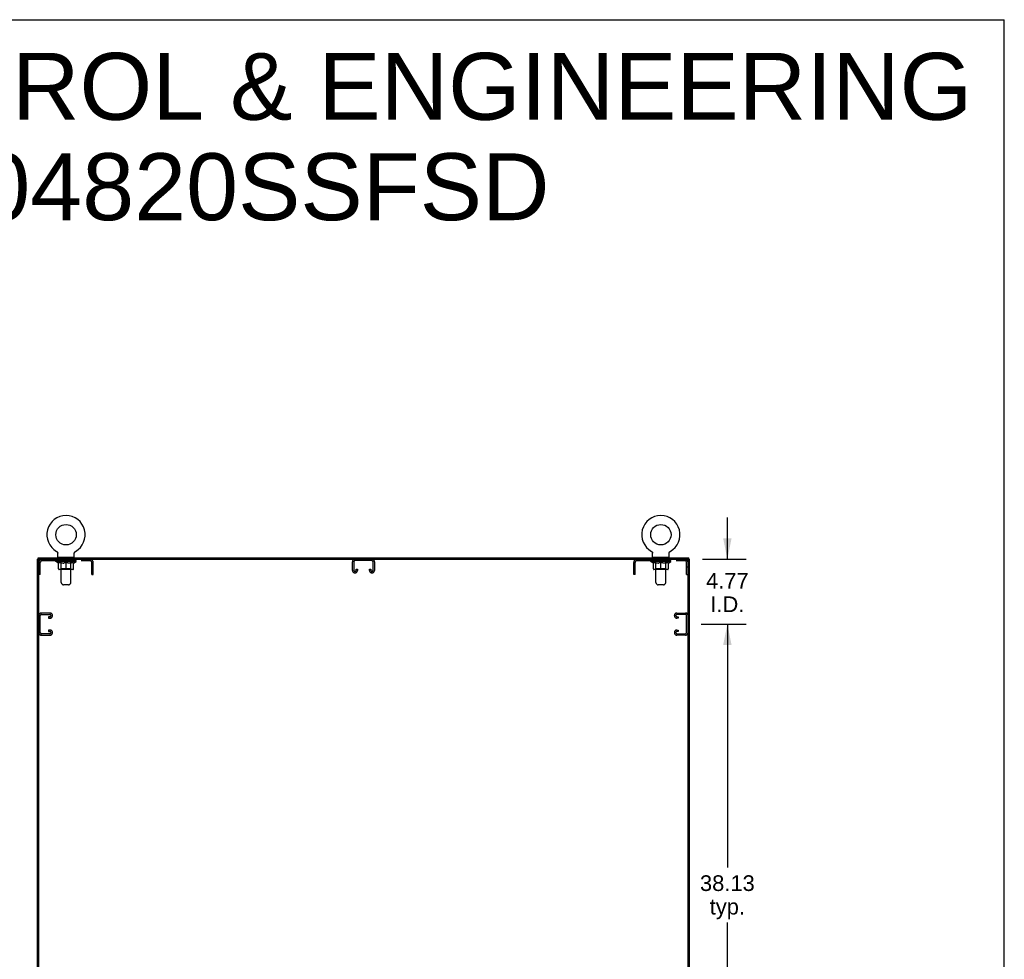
# Model space of a CAD drawing. Header units: inches. Extents: x 0 to 262, y 0 to 169.
# Tile 13 of 13: x 189 to 262, y 100 to 169. Entities that reach past the tile are written whole.
import ezdxf

# ---------------------------------------------------------------- set-up
doc = ezdxf.new("R2010")
doc.units = ezdxf.units.IN
doc.header["$LTSCALE"] = 14.384615
doc.header["$MEASUREMENT"] = 0
doc.linetypes.add('HIDDEN', pattern=[0.2, 0.1, -0.1])
doc.layers.get('0').update_dxf_attribs({"linetype": 'CONTINUOUS'})
for name, color, linetype in [('02___PRT_ALL_AXES', 7, 'CONTINUOUS'), ('DEFAULT_2', 8, 'HIDDEN'), ('DIMENSIONS', 7, 'CONTINUOUS')]:
    doc.layers.add(name, color=color, linetype=linetype)
doc.styles.get("Standard").update_dxf_attribs({"font": 'arial.ttf'})
doc.dimstyles.new('DIMSTYLE_1', dxfattribs={"dimtxt": 1.153846, "dimasz": 1.538462, "dimexe": 0.09, "dimexo": 0.07, "dimgap": 0.0375, "dimtad": 0, "dimtih": 1, "dimtoh": 1, "dimzin": 4, "dimdsep": 46, "dimtxsty": 'Standard', "dimblk": '_FILLED', "dimblk1": '_FILLED', "dimblk2": '_FILLED', "dimcen": 0.09, "dimazin": 1, "dimtfac": 1, "dimtdec": 3, "dimtofl": 0, "dimtmove": 0, "dimatfit": 3, "dimldrblk": '_FILLED', "dimfxl": 1, "dimtolj": 1, "dimtzin": 4, "dimarcsym": 0})

# ---------------------------------------------------------------- blocks, each defined once
blk = doc.blocks.new('_FILLED')
at = {"color": 0, "linetype": 'ByBlock'}
blk.add_solid([(0, 0), (-1, 0.2), (-1, -0.2)], dxfattribs=at)
blk = doc.blocks.new('*D6')
at = {"layer": 'DIMENSIONS', "color": 2, "linetype": 'Continuous'}
for p, q in [((239.226, 124.762), (242.533, 124.762)), ((241.149, 124.762), (241.149, 106.853)), ((241.149, 86.637), (241.149, 102.815)), ((239.226, 86.637), (242.533, 86.637))]:
    blk.add_line(p, q, dxfattribs=at)
at = {"layer": 'DIMENSIONS', "color": 2, "linetype": 'Continuous', "xscale": 1.5384615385, "yscale": 1.5384615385, "zscale": 1.5384615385}
for p, rotation in [((241.149, 124.762), 90), ((241.149, 86.637), 270)]:
    blk.add_blockref('_FILLED', p, dxfattribs=dict(at, rotation=rotation))
at = {"layer": 'DIMENSIONS', "color": 2, "linetype": 'Continuous', "insert": (241.149, 106.277), "char_height": 1.1538, "width": 4.03203, "attachment_point": 2, "line_spacing_factor": 0.9}
blk.add_mtext('38.13\\Ptyp.', dxfattribs=at)
blk = doc.blocks.new('*D7')
at = {"layer": 'DIMENSIONS', "color": 2, "linetype": 'Continuous'}
for p, q in [((241.149, 129.533), (241.149, 132.61)), ((239.32, 129.533), (242.533, 129.533)), ((239.226, 124.762), (242.533, 124.762)), ((241.149, 124.762), (241.149, 121.685))]:
    blk.add_line(p, q, dxfattribs=at)
at = {"layer": 'DIMENSIONS', "color": 2, "linetype": 'Continuous', "xscale": 1.5384615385, "yscale": 1.5384615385, "zscale": 1.5384615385}
for p, rotation in [((241.149, 129.533), 270), ((241.149, 124.762), 90)]:
    blk.add_blockref('_FILLED', p, dxfattribs=dict(at, rotation=rotation))
at = {"layer": 'DIMENSIONS', "color": 2, "linetype": 'Continuous', "insert": (241.149, 128.529), "char_height": 1.1538, "width": 3.13554, "attachment_point": 2, "line_spacing_factor": 0.9}
blk.add_mtext('4.77\\PI.D.', dxfattribs=at)

msp = doc.modelspace()

# ---------------------------------------------------------------- linework, layer by layer
at = {"color": 7, "linetype": 'Continuous'}
for p, q in [((0, 169.231), (261.538, 169.231)), ((261.538, 0), (261.538, 169.231)), ((191.771, 130.109), (191.771, 130.109)), ((191.771, 130.109), (191.776, 130.106)), ((191.773, 130.108), (191.772, 130.109)), ((191.776, 130.106), (191.781, 130.103)), ((191.781, 130.103), (191.786, 130.1)), ((191.786, 130.1), (191.791, 130.096)), ((191.791, 130.096), (191.796, 130.092)), ((191.796, 130.092), (191.8, 130.088)), ((191.8, 130.089), (191.805, 130.084)), ((191.804, 130.084), (191.809, 130.08)), ((191.813, 130.076), (191.816, 130.071)), ((191.816, 130.071), (191.82, 130.066)), ((191.82, 130.066), (191.824, 130.061)), ((191.824, 130.062), (191.827, 130.056)), ((191.827, 130.057), (191.83, 130.051)), ((191.83, 130.052), (191.833, 130.046)), ((191.833, 130.046), (191.836, 130.041)), ((191.836, 130.041), (191.838, 130.035)), ((191.838, 130.036), (191.84, 130.03)), ((191.84, 130.03), (191.843, 130.024)), ((191.842, 130.024), (191.844, 130.019)), ((191.844, 130.019), (191.846, 130.013)), ((191.846, 130.013), (191.847, 130.007)), ((191.847, 130.007), (191.849, 130.001)), ((191.849, 130.001), (191.85, 129.995)), ((191.85, 129.995), (191.85, 129.989)), ((191.85, 129.99), (191.851, 129.984)), ((191.851, 129.984), (191.851, 129.978)), ((191.851, 129.978), (191.851, 129.972)), ((191.851, 129.687), (191.851, 129.972)), ((193.071, 129.687), (193.071, 129.972)), ((193.072, 129.989), (193.073, 129.995)), ((193.072, 129.984), (193.072, 129.99)), ((193.073, 129.995), (193.074, 130.001)), ((193.074, 130.001), (193.075, 130.007)), ((193.075, 130.007), (193.077, 130.013)), ((193.077, 130.013), (193.078, 130.019)), ((193.078, 130.019), (193.08, 130.024)), ((193.08, 130.024), (193.082, 130.03)), ((193.082, 130.03), (193.085, 130.036)), ((193.085, 130.035), (193.087, 130.041)), ((193.087, 130.041), (193.09, 130.046)), ((193.09, 130.046), (193.093, 130.052)), ((193.093, 130.051), (193.096, 130.057)), ((193.096, 130.056), (193.099, 130.062)), ((193.099, 130.061), (193.103, 130.066)), ((193.103, 130.066), (193.106, 130.071)), ((193.106, 130.071), (193.11, 130.076)), ((193.11, 130.076), (193.114, 130.08)), ((193.114, 130.08), (193.118, 130.084)), ((193.118, 130.084), (193.123, 130.089)), ((193.123, 130.088), (193.127, 130.092)), ((193.127, 130.092), (193.132, 130.096)), ((193.132, 130.096), (193.137, 130.1)), ((193.136, 130.1), (193.141, 130.103)), ((193.141, 130.103), (193.146, 130.106)), ((193.141, 130.103), (193.143, 130.104)), ((193.146, 130.106), (193.151, 130.109)), ((193.151, 130.109), (193.15, 130.108)), ((235.563, 130.109), (235.563, 130.109)), ((235.563, 130.109), (235.568, 130.106)), ((235.565, 130.108), (235.564, 130.109)), ((235.568, 130.106), (235.573, 130.103)), ((235.573, 130.103), (235.578, 130.1)), ((235.578, 130.1), (235.583, 130.096)), ((235.583, 130.096), (235.588, 130.092)), ((235.588, 130.092), (235.592, 130.088)), ((235.592, 130.089), (235.597, 130.084)), ((235.596, 130.084), (235.601, 130.08)), ((235.601, 130.08), (235.605, 130.076)), ((235.605, 130.076), (235.609, 130.071)), ((235.608, 130.071), (235.612, 130.066)), ((235.612, 130.066), (235.616, 130.061)), ((235.616, 130.062), (235.619, 130.056)), ((235.619, 130.057), (235.622, 130.051)), ((235.622, 130.052), (235.625, 130.046)), ((235.625, 130.046), (235.628, 130.041)), ((235.628, 130.041), (235.63, 130.035)), ((235.63, 130.036), (235.632, 130.03)), ((235.632, 130.03), (235.635, 130.024)), ((235.634, 130.024), (235.636, 130.019)), ((235.636, 130.019), (235.638, 130.013)), ((235.638, 130.013), (235.639, 130.007)), ((235.639, 130.007), (235.641, 130.001)), ((235.641, 130.001), (235.642, 129.995)), ((235.642, 129.995), (235.642, 129.989)), ((235.642, 129.99), (235.643, 129.984)), ((235.643, 129.984), (235.643, 129.978)), ((235.643, 129.978), (235.643, 129.972)), ((235.643, 129.687), (235.643, 129.972)), ((236.863, 129.687), (236.863, 129.972)), ((236.864, 129.989), (236.865, 129.995)), ((236.864, 129.984), (236.864, 129.99)), ((236.865, 129.995), (236.866, 130.001)), ((236.866, 130.001), (236.867, 130.007)), ((236.867, 130.007), (236.869, 130.013)), ((236.869, 130.013), (236.87, 130.019)), ((236.87, 130.019), (236.872, 130.024)), ((236.874, 130.03), (236.877, 130.035)), ((236.877, 130.035), (236.879, 130.041)), ((236.879, 130.041), (236.882, 130.046)), ((236.882, 130.046), (236.885, 130.052)), ((236.885, 130.051), (236.888, 130.057)), ((236.888, 130.056), (236.891, 130.062)), ((236.891, 130.061), (236.895, 130.066)), ((236.895, 130.066), (236.898, 130.071)), ((236.898, 130.071), (236.902, 130.076)), ((236.902, 130.076), (236.906, 130.08)), ((236.906, 130.08), (236.91, 130.084)), ((236.91, 130.084), (236.915, 130.089)), ((236.915, 130.088), (236.919, 130.092)), ((236.919, 130.092), (236.924, 130.096)), ((236.924, 130.096), (236.929, 130.1)), ((236.928, 130.1), (236.933, 130.103)), ((236.933, 130.103), (236.938, 130.106)), ((236.933, 130.103), (236.935, 130.104)), ((236.938, 130.106), (236.943, 130.109)), ((236.943, 130.109), (236.942, 130.108)), ((236.943, 130.109), (236.943, 130.109)), ((190.472, 129.533), (190.357, 129.533)), ((190.409, 129.533), (190.409, 129.637)), ((190.461, 39.804), (190.461, 129.533)), ((190.524, 129.533), (238.191, 129.533)), ((191.866, 129.667), (191.866, 129.637)), ((193.056, 129.667), (191.866, 129.667)), ((193.056, 129.667), (193.056, 129.637)), ((235.658, 129.667), (235.658, 129.637)), ((236.848, 129.667), (235.658, 129.667)), ((236.848, 129.667), (236.848, 129.637)), ((238.243, 129.533), (238.357, 129.533)), ((238.253, 39.741), (238.253, 129.471)), ((238.305, 129.533), (238.305, 129.637))]:
    msp.add_line(p, q, dxfattribs=at)
at = {"color": 3, "linetype": 'Continuous'}
for p, q in [((190.357, 39.741), (190.357, 129.533)), ((190.409, 129.637), (238.305, 129.637)), ((238.357, 39.741), (238.357, 129.533))]:
    msp.add_line(p, q, dxfattribs=at)
at = {"color": 7, "linetype": 'Continuous'}
for points in [[(191.809, 130.08), (191.813, 130.076), (191.817, 130.071)], [(193.071, 129.972), (193.071, 129.978), (193.072, 129.984)], [(193.071, 129.972), (193.071, 129.978), (193.072, 129.984)], [(236.863, 129.972), (236.863, 129.978), (236.864, 129.984)], [(236.863, 129.972), (236.863, 129.978), (236.864, 129.984)], [(236.872, 130.024), (236.874, 130.03), (236.877, 130.036)]]:
    msp.add_lwpolyline(points, dxfattribs=at)
for centre in [(192.461, 131.339), (236.253, 131.339)]:
    msp.add_circle(centre, 0.75, dxfattribs=at)
for centre, radius, start, end in [((192.461, 131.339), 1.41, 299.26548, 240.73452), ((236.253, 131.339), 1.41, 299.26548, 240.73452), ((190.524, 129.471), 0.0625, 90, 180), ((191.871, 129.687), 0.02, 180, 263.07693), ((193.051, 129.687), 0.02, 276.92307, 360), ((235.663, 129.687), 0.02, 180, 263.07693), ((236.843, 129.687), 0.02, 276.92307, 360), ((238.191, 129.471), 0.0625, 0, 90)]:
    msp.add_arc(centre, radius, start, end, dxfattribs=at)
at = {"layer": '02___PRT_ALL_AXES', "color": 8, "linetype": 'HIDDEN'}
for p, q in [((192.024, 129.429), (192.024, 129.533)), ((192.899, 129.533), (192.024, 129.533)), ((192.899, 129.429), (192.024, 129.429)), ((192.899, 129.429), (192.899, 129.533)), ((235.816, 129.429), (235.816, 129.533)), ((236.691, 129.533), (235.816, 129.533)), ((236.691, 129.429), (235.816, 129.429)), ((236.691, 129.429), (236.691, 129.533))]:
    msp.add_line(p, q, dxfattribs=at)
at = {"layer": 'DEFAULT_2', "color": 8, "linetype": 'HIDDEN'}
for p, q in [((191.771, 130.109), (191.771, 130.109)), ((191.78, 130.104), (191.781, 130.103)), ((193.151, 130.109), (193.151, 130.109)), ((235.563, 130.109), (235.563, 130.109)), ((235.572, 130.104), (235.573, 130.103)), ((236.943, 130.109), (236.943, 130.109)), ((190.565, 128.408), (190.565, 129.287)), ((190.708, 129.429), (194.215, 129.429)), ((191.718, 129.374), (191.718, 129.429)), ((191.904, 129.244), (191.718, 129.374)), ((193.205, 129.374), (191.718, 129.374)), ((191.729, 129.421), (191.729, 129.429)), ((191.74, 129.417), (191.74, 129.421)), ((191.74, 129.417), (193.183, 129.417)), ((191.75, 129.417), (191.75, 129.421)), ((191.751, 129.417), (191.751, 129.421)), ((191.763, 129.421), (191.763, 129.429)), ((191.782, 129.417), (191.782, 129.421)), ((191.784, 129.417), (191.784, 129.421)), ((191.817, 129.421), (191.817, 129.429)), ((191.835, 129.417), (191.835, 129.421)), ((191.838, 129.417), (191.838, 129.421)), ((192.075, 129.421), (191.846, 129.421)), ((191.892, 129.421), (191.892, 129.429)), ((191.893, 129.417), (191.893, 129.421)), ((191.894, 129.417), (191.894, 129.421)), ((191.897, 129.417), (191.897, 129.421)), ((191.904, 129.244), (191.911, 129.244)), ((191.906, 129.417), (191.906, 129.421)), ((191.907, 129.417), (191.907, 129.421)), ((191.911, 129.417), (191.911, 129.421)), ((191.911, 128.819), (191.911, 129.299)), ((191.911, 129.299), (191.946, 129.286)), ((191.914, 129.417), (191.914, 129.422)), ((191.918, 129.417), (191.918, 129.421)), ((191.937, 129.417), (191.937, 129.421)), ((191.98, 129.274), (191.945, 129.286)), ((191.955, 129.417), (191.955, 129.421)), ((191.958, 129.417), (191.958, 129.424)), ((192.013, 129.264), (191.979, 129.274)), ((191.983, 129.421), (191.983, 129.429)), ((191.983, 129.417), (191.983, 129.421)), ((191.995, 129.417), (191.995, 129.421)), ((192, 129.417), (192, 129.421)), ((192.008, 129.417), (192.008, 129.421)), ((192.046, 129.256), (192.013, 129.264)), ((192.024, 129.417), (192.024, 129.426)), ((192.044, 129.417), (192.044, 129.421)), ((192.079, 129.249), (192.046, 129.256)), ((192.047, 129.417), (192.047, 129.421)), ((192.075, 129.417), (192.075, 129.421)), ((192.112, 129.244), (192.079, 129.249)), ((192.086, 129.667), (192.086, 129.637)), ((192.153, 129.421), (192.087, 129.421)), ((192.09, 129.421), (192.09, 129.429)), ((192.095, 128.822), (192.095, 129.371)), ((192.096, 127.822), (192.096, 129.637)), ((192.098, 129.417), (192.098, 129.421)), ((192.103, 129.417), (192.103, 129.421)), ((192.11, 129.417), (192.11, 129.427)), ((192.26, 129.244), (192.112, 129.244)), ((192.118, 129.417), (192.118, 129.421)), ((192.129, 129.417), (192.129, 129.421)), ((192.153, 129.417), (192.153, 129.421)), ((192.241, 129.421), (192.178, 129.421)), ((192.202, 129.417), (192.202, 129.421)), ((192.207, 129.421), (192.207, 129.429)), ((192.211, 129.417), (192.211, 129.421)), ((192.214, 129.417), (192.214, 129.428)), ((192.218, 129.417), (192.218, 129.421)), ((192.227, 129.417), (192.227, 129.421)), ((192.241, 129.417), (192.241, 129.421)), ((192.26, 129.244), (192.293, 129.249)), ((192.335, 129.421), (192.277, 129.421)), ((192.326, 129.256), (192.293, 129.249)), ((192.294, 129.417), (192.294, 129.421)), ((192.36, 129.264), (192.326, 129.256)), ((192.327, 129.421), (192.419, 129.427)), ((192.332, 129.421), (192.332, 129.429)), ((192.333, 129.429), (192.332, 129.429)), ((192.333, 129.421), (192.333, 129.429)), ((192.333, 129.417), (192.333, 129.421)), ((192.335, 129.417), (192.335, 129.421)), ((192.338, 129.417), (192.338, 129.422)), ((192.339, 129.417), (192.339, 129.421)), ((192.393, 129.274), (192.359, 129.264)), ((192.382, 129.421), (192.456, 129.421)), ((192.39, 129.417), (192.39, 129.421)), ((192.427, 129.286), (192.392, 129.274)), ((192.394, 129.421), (192.394, 129.425)), ((192.419, 129.421), (192.419, 129.427)), ((192.461, 129.299), (192.427, 129.286)), ((192.433, 129.417), (192.433, 129.421)), ((192.458, 129.421), (192.458, 129.421)), ((192.458, 129.417), (192.458, 129.421)), ((192.458, 129.417), (192.458, 129.421)), ((192.461, 129.421), (192.461, 129.429)), ((192.461, 129.429), (192.596, 129.421)), ((192.461, 128.776), (192.461, 129.299)), ((192.461, 129.299), (192.496, 129.286)), ((192.464, 129.417), (192.464, 129.421)), ((192.464, 129.421), (192.465, 129.421)), ((192.465, 129.417), (192.465, 129.421)), ((192.49, 129.417), (192.49, 129.421)), ((192.49, 129.421), (192.54, 129.421)), ((192.53, 129.274), (192.496, 129.286)), ((192.564, 129.264), (192.53, 129.274)), ((192.532, 129.417), (192.532, 129.421)), ((192.597, 129.256), (192.563, 129.264)), ((192.583, 129.417), (192.583, 129.421)), ((192.585, 129.417), (192.585, 129.422)), ((192.588, 129.417), (192.588, 129.421)), ((192.588, 129.421), (192.645, 129.421)), ((192.59, 129.421), (192.59, 129.429)), ((192.59, 129.421), (192.59, 129.429)), ((192.59, 129.429), (192.59, 129.429)), ((192.59, 129.417), (192.59, 129.421)), ((192.63, 129.249), (192.596, 129.256)), ((192.629, 129.417), (192.629, 129.421)), ((192.663, 129.244), (192.629, 129.249)), ((192.811, 129.244), (192.663, 129.244)), ((192.682, 129.417), (192.682, 129.421)), ((192.682, 129.421), (192.745, 129.421)), ((192.696, 129.417), (192.696, 129.421)), ((192.705, 129.417), (192.705, 129.421)), ((192.709, 129.417), (192.709, 129.428)), ((192.711, 129.417), (192.711, 129.421)), ((192.716, 129.421), (192.716, 129.429)), ((192.721, 129.417), (192.721, 129.421)), ((192.77, 129.417), (192.77, 129.421)), ((192.77, 129.421), (192.836, 129.421)), ((192.794, 129.417), (192.794, 129.421)), ((192.805, 129.417), (192.805, 129.421)), ((192.811, 129.244), (192.844, 129.249)), ((192.813, 129.417), (192.813, 129.427)), ((192.819, 129.417), (192.819, 129.421)), ((192.825, 129.417), (192.825, 129.421)), ((192.826, 127.822), (192.826, 129.637)), ((192.827, 128.822), (192.827, 129.371)), ((192.833, 129.421), (192.833, 129.429)), ((192.836, 129.667), (192.836, 129.637)), ((192.877, 129.256), (192.843, 129.249)), ((192.848, 129.417), (192.848, 129.421)), ((192.848, 129.421), (193.077, 129.421)), ((192.876, 129.417), (192.876, 129.421)), ((192.91, 129.264), (192.876, 129.256)), ((192.878, 129.417), (192.878, 129.421)), ((192.899, 129.417), (192.899, 129.426)), ((192.944, 129.274), (192.91, 129.264)), ((192.915, 129.417), (192.915, 129.421)), ((192.923, 129.417), (192.923, 129.421)), ((192.928, 129.417), (192.928, 129.421)), ((192.939, 129.421), (192.939, 129.429)), ((192.939, 129.417), (192.939, 129.421)), ((192.978, 129.286), (192.943, 129.274)), ((192.965, 129.417), (192.965, 129.424)), ((192.968, 129.417), (192.968, 129.421)), ((193.012, 129.299), (192.977, 129.286)), ((192.986, 129.417), (192.986, 129.421)), ((193.005, 129.417), (193.005, 129.421)), ((193.009, 129.417), (193.009, 129.422)), ((193.012, 129.417), (193.012, 129.421)), ((193.012, 128.819), (193.012, 129.299)), ((193.012, 129.244), (193.018, 129.244)), ((193.016, 129.417), (193.016, 129.421)), ((193.016, 129.417), (193.016, 129.421)), ((193.018, 129.244), (193.205, 129.374)), ((193.026, 129.417), (193.026, 129.421)), ((193.029, 129.417), (193.029, 129.421)), ((193.03, 129.417), (193.03, 129.421)), ((193.031, 129.421), (193.031, 129.429)), ((193.085, 129.417), (193.085, 129.421)), ((193.088, 129.417), (193.088, 129.421)), ((193.105, 129.421), (193.105, 129.429)), ((193.138, 129.417), (193.138, 129.421)), ((193.141, 129.417), (193.141, 129.421)), ((193.16, 129.421), (193.16, 129.429)), ((193.171, 129.417), (193.171, 129.421)), ((193.173, 129.417), (193.173, 129.421)), ((193.183, 129.417), (193.183, 129.421)), ((193.194, 129.421), (193.194, 129.429)), ((193.205, 129.374), (193.205, 129.429)), ((194.357, 128.408), (194.357, 129.287)), ((194.461, 128.408), (194.461, 129.287)), ((213.545, 128.713), (213.545, 129.353)), ((213.649, 129.339), (213.649, 128.727)), ((214.976, 129.429), (213.739, 129.429)), ((215.066, 128.727), (215.066, 129.339)), ((215.17, 129.353), (215.17, 128.713)), ((234.253, 128.408), (234.253, 129.287)), ((234.357, 128.408), (234.357, 129.287)), ((234.5, 129.429), (238.007, 129.429)), ((235.51, 129.374), (235.51, 129.429)), ((236.997, 129.374), (235.51, 129.374)), ((235.696, 129.244), (235.51, 129.374)), ((235.521, 129.421), (235.521, 129.429)), ((235.532, 129.417), (235.532, 129.421)), ((235.532, 129.417), (236.975, 129.417)), ((235.542, 129.417), (235.542, 129.421)), ((235.543, 129.417), (235.543, 129.421)), ((235.555, 129.421), (235.555, 129.429)), ((235.574, 129.417), (235.574, 129.421)), ((235.576, 129.417), (235.576, 129.421)), ((235.609, 129.421), (235.609, 129.429)), ((235.627, 129.417), (235.627, 129.421)), ((235.63, 129.417), (235.63, 129.421)), ((235.867, 129.421), (235.638, 129.421)), ((235.684, 129.421), (235.684, 129.429)), ((235.685, 129.417), (235.685, 129.421)), ((235.686, 129.417), (235.686, 129.421)), ((235.689, 129.417), (235.689, 129.421)), ((235.696, 129.244), (235.703, 129.244)), ((235.698, 129.417), (235.698, 129.421)), ((235.699, 129.417), (235.699, 129.421)), ((235.703, 129.417), (235.703, 129.421)), ((235.703, 128.819), (235.703, 129.299)), ((235.703, 129.299), (235.738, 129.286)), ((235.706, 129.417), (235.706, 129.422)), ((235.71, 129.417), (235.71, 129.421)), ((235.729, 129.417), (235.729, 129.421)), ((235.772, 129.274), (235.737, 129.286)), ((235.747, 129.417), (235.747, 129.421)), ((235.75, 129.417), (235.75, 129.424)), ((235.805, 129.264), (235.771, 129.274)), ((235.775, 129.421), (235.775, 129.429)), ((235.775, 129.417), (235.775, 129.421)), ((235.787, 129.417), (235.787, 129.421)), ((235.792, 129.417), (235.792, 129.421)), ((235.8, 129.417), (235.8, 129.421)), ((235.838, 129.256), (235.805, 129.264)), ((235.816, 129.417), (235.816, 129.426)), ((235.836, 129.417), (235.836, 129.421)), ((235.871, 129.249), (235.838, 129.256)), ((235.839, 129.417), (235.839, 129.421)), ((235.867, 129.417), (235.867, 129.421)), ((235.904, 129.244), (235.871, 129.249)), ((235.878, 129.667), (235.878, 129.637)), ((235.945, 129.421), (235.879, 129.421)), ((235.882, 129.421), (235.882, 129.429)), ((235.887, 128.822), (235.887, 129.371)), ((235.888, 127.822), (235.888, 129.637)), ((235.89, 129.417), (235.89, 129.421)), ((235.895, 129.417), (235.895, 129.421)), ((235.902, 129.417), (235.902, 129.427)), ((236.052, 129.244), (235.904, 129.244)), ((235.91, 129.417), (235.91, 129.421)), ((235.921, 129.417), (235.921, 129.421)), ((235.945, 129.417), (235.945, 129.421)), ((236.033, 129.421), (235.97, 129.421)), ((235.994, 129.417), (235.994, 129.421)), ((235.999, 129.421), (235.999, 129.429)), ((236.003, 129.417), (236.003, 129.421)), ((236.006, 129.417), (236.006, 129.428)), ((236.01, 129.417), (236.01, 129.421)), ((236.019, 129.417), (236.019, 129.421)), ((236.033, 129.417), (236.033, 129.421)), ((236.052, 129.244), (236.085, 129.249)), ((236.127, 129.421), (236.069, 129.421)), ((236.118, 129.256), (236.085, 129.249)), ((236.086, 129.417), (236.086, 129.421)), ((236.152, 129.264), (236.118, 129.256)), ((236.119, 129.421), (236.211, 129.427)), ((236.124, 129.421), (236.124, 129.429)), ((236.125, 129.429), (236.124, 129.429)), ((236.125, 129.421), (236.125, 129.429)), ((236.125, 129.417), (236.125, 129.421)), ((236.127, 129.417), (236.127, 129.421)), ((236.13, 129.417), (236.13, 129.422)), ((236.131, 129.417), (236.131, 129.421)), ((236.185, 129.274), (236.151, 129.264)), ((236.174, 129.421), (236.248, 129.421)), ((236.182, 129.417), (236.182, 129.421)), ((236.219, 129.286), (236.184, 129.274)), ((236.186, 129.421), (236.186, 129.425)), ((236.211, 129.421), (236.211, 129.427)), ((236.253, 129.299), (236.219, 129.286)), ((236.225, 129.417), (236.225, 129.421)), ((236.25, 129.421), (236.25, 129.421)), ((236.25, 129.417), (236.25, 129.421)), ((236.25, 129.417), (236.25, 129.421)), ((236.253, 129.421), (236.253, 129.429)), ((236.253, 129.429), (236.388, 129.421)), ((236.253, 128.776), (236.253, 129.299)), ((236.253, 129.299), (236.288, 129.286)), ((236.256, 129.417), (236.256, 129.421)), ((236.256, 129.421), (236.257, 129.421)), ((236.257, 129.417), (236.257, 129.421)), ((236.282, 129.417), (236.282, 129.421)), ((236.282, 129.421), (236.332, 129.421)), ((236.322, 129.274), (236.288, 129.286)), ((236.356, 129.264), (236.322, 129.274)), ((236.324, 129.417), (236.324, 129.421)), ((236.389, 129.256), (236.355, 129.264)), ((236.375, 129.417), (236.375, 129.421)), ((236.377, 129.417), (236.377, 129.422)), ((236.38, 129.417), (236.38, 129.421)), ((236.38, 129.421), (236.437, 129.421)), ((236.382, 129.421), (236.382, 129.429)), ((236.382, 129.421), (236.382, 129.429)), ((236.382, 129.429), (236.382, 129.429)), ((236.382, 129.417), (236.382, 129.421)), ((236.422, 129.249), (236.388, 129.256)), ((236.421, 129.417), (236.421, 129.421)), ((236.455, 129.244), (236.421, 129.249)), ((236.603, 129.244), (236.455, 129.244)), ((236.474, 129.417), (236.474, 129.421)), ((236.474, 129.421), (236.537, 129.421)), ((236.488, 129.417), (236.488, 129.421)), ((236.497, 129.417), (236.497, 129.421)), ((236.501, 129.417), (236.501, 129.428)), ((236.503, 129.417), (236.503, 129.421)), ((236.508, 129.421), (236.508, 129.429)), ((236.513, 129.417), (236.513, 129.421)), ((236.562, 129.417), (236.562, 129.421)), ((236.562, 129.421), (236.628, 129.421)), ((236.586, 129.417), (236.586, 129.421)), ((236.597, 129.417), (236.597, 129.421)), ((236.603, 129.244), (236.636, 129.249)), ((236.605, 129.417), (236.605, 129.427)), ((236.611, 129.417), (236.611, 129.421)), ((236.617, 129.417), (236.617, 129.421)), ((236.618, 127.822), (236.618, 129.637)), ((236.619, 128.822), (236.619, 129.371)), ((236.625, 129.421), (236.625, 129.429)), ((236.628, 129.667), (236.628, 129.637)), ((236.669, 129.256), (236.635, 129.249)), ((236.64, 129.417), (236.64, 129.421)), ((236.64, 129.421), (236.869, 129.421)), ((236.668, 129.417), (236.668, 129.421)), ((236.702, 129.264), (236.668, 129.256)), ((236.67, 129.417), (236.67, 129.421)), ((236.691, 129.417), (236.691, 129.426)), ((236.736, 129.274), (236.702, 129.264)), ((236.707, 129.417), (236.707, 129.421)), ((236.715, 129.417), (236.715, 129.421)), ((236.72, 129.417), (236.72, 129.421)), ((236.731, 129.421), (236.731, 129.429)), ((236.731, 129.417), (236.731, 129.421)), ((236.77, 129.286), (236.735, 129.274)), ((236.757, 129.417), (236.757, 129.424)), ((236.76, 129.417), (236.76, 129.421)), ((236.804, 129.299), (236.769, 129.286)), ((236.778, 129.417), (236.778, 129.421)), ((236.797, 129.417), (236.797, 129.421)), ((236.801, 129.417), (236.801, 129.422)), ((236.804, 129.417), (236.804, 129.421)), ((236.804, 128.819), (236.804, 129.299)), ((236.804, 129.244), (236.81, 129.244)), ((236.808, 129.417), (236.808, 129.421)), ((236.808, 129.417), (236.808, 129.421)), ((236.81, 129.244), (236.997, 129.374)), ((236.818, 129.417), (236.818, 129.421)), ((236.821, 129.417), (236.821, 129.421)), ((236.822, 129.417), (236.822, 129.421)), ((236.823, 129.421), (236.823, 129.429)), ((236.877, 129.417), (236.877, 129.421)), ((236.88, 129.417), (236.88, 129.421)), ((236.897, 129.421), (236.897, 129.429)), ((236.93, 129.417), (236.93, 129.421)), ((236.933, 129.417), (236.933, 129.421)), ((236.952, 129.421), (236.952, 129.429)), ((236.963, 129.417), (236.963, 129.421)), ((236.965, 129.417), (236.965, 129.421)), ((236.975, 129.417), (236.975, 129.421)), ((236.986, 129.421), (236.986, 129.429)), ((236.997, 129.374), (236.997, 129.429)), ((238.149, 128.408), (238.149, 129.287)), ((190.565, 128.938), (190.461, 128.938)), ((190.565, 128.408), (190.461, 128.408)), ((192.968, 128.776), (191.954, 128.776)), ((192.095, 128.822), (192.049, 128.776)), ((192.827, 128.822), (192.095, 128.822)), ((192.827, 128.822), (192.874, 128.776)), ((194.461, 128.938), (194.357, 128.938)), ((194.357, 128.408), (194.461, 128.408)), ((213.74, 128.533), (213.725, 128.533)), ((213.816, 128.727), (213.816, 128.814)), ((213.816, 128.814), (213.92, 128.814)), ((213.92, 128.814), (213.92, 128.713)), ((214.795, 128.713), (214.795, 128.814)), ((214.795, 128.814), (214.899, 128.814)), ((214.899, 128.814), (214.899, 128.727)), ((214.99, 128.533), (214.975, 128.533)), ((234.357, 128.938), (234.253, 128.938)), ((234.357, 128.408), (234.253, 128.408)), ((236.76, 128.776), (235.746, 128.776)), ((235.887, 128.822), (235.841, 128.776)), ((236.619, 128.822), (235.887, 128.822)), ((236.619, 128.822), (236.666, 128.776)), ((238.253, 128.938), (238.149, 128.938)), ((238.149, 128.408), (238.253, 128.408)), ((192.197, 127.679), (192.126, 127.751)), ((192.655, 127.65), (192.268, 127.65)), ((192.726, 127.679), (192.797, 127.751)), ((235.989, 127.679), (235.918, 127.751)), ((236.447, 127.65), (236.06, 127.65)), ((236.518, 127.679), (236.589, 127.751)), ((191.281, 125.575), (190.641, 125.575)), ((190.655, 125.471), (191.267, 125.471)), ((237.433, 125.575), (238.073, 125.575)), ((238.059, 125.471), (237.447, 125.471)), ((190.565, 124.144), (190.565, 125.381)), ((191.18, 125.304), (191.18, 125.2)), ((191.267, 125.304), (191.18, 125.304)), ((191.18, 125.2), (191.281, 125.2)), ((191.461, 125.38), (191.461, 125.395)), ((237.253, 125.38), (237.253, 125.395)), ((237.535, 125.2), (237.433, 125.2)), ((237.447, 125.304), (237.535, 125.304)), ((237.535, 125.304), (237.535, 125.2)), ((238.149, 124.144), (238.149, 125.381)), ((191.267, 124.054), (190.655, 124.054)), ((191.18, 124.325), (191.18, 124.221)), ((191.281, 124.325), (191.18, 124.325)), ((191.18, 124.221), (191.267, 124.221)), ((191.461, 124.13), (191.461, 124.145)), ((237.253, 124.13), (237.253, 124.145)), ((237.433, 124.325), (237.535, 124.325)), ((237.535, 124.221), (237.447, 124.221)), ((237.447, 124.054), (238.059, 124.054)), ((237.535, 124.325), (237.535, 124.221)), ((190.641, 123.95), (191.281, 123.95)), ((238.073, 123.95), (237.433, 123.95))]:
    msp.add_line(p, q, dxfattribs=at)
for centre, radius, start, end in [((190.708, 129.287), 0.246, 90, 180), ((190.708, 129.287), 0.142, 90, 180), ((191.871, 129.687), 0.02, 263.07693, 270), ((192.049, 129.371), 0.0466, 0, 90), ((192.066, 129.637), 0.03, 0, 90), ((192.856, 129.637), 0.03, 90, 180), ((192.874, 129.371), 0.0466, 90, 180), ((193.051, 129.687), 0.02, 270, 276.92307), ((194.215, 129.287), 0.246, 0, 90), ((194.215, 129.287), 0.142, 0, 90), ((213.725, 129.353), 0.18, 90, 180), ((213.739, 129.339), 0.09, 90, 180), ((214.976, 129.339), 0.09, 0, 90), ((214.99, 129.353), 0.18, 0, 90), ((234.5, 129.287), 0.246, 90, 180), ((234.5, 129.287), 0.142, 90, 180), ((235.663, 129.687), 0.02, 263.07693, 270), ((235.841, 129.371), 0.0466, 0, 90), ((235.858, 129.637), 0.03, 0, 90), ((236.648, 129.637), 0.03, 90, 180), ((236.666, 129.371), 0.0466, 90, 180), ((236.843, 129.687), 0.02, 270, 276.92307), ((238.007, 129.287), 0.246, 0, 90), ((238.007, 129.287), 0.142, 0, 90), ((191.954, 128.819), 0.0434, 180, 270), ((192.968, 128.819), 0.0434, 270, 360), ((213.725, 128.713), 0.18, 180, 270), ((213.739, 128.727), 0.09, 180, 270), ((213.726, 128.727), 0.09, 278.21921, 360), ((213.74, 128.713), 0.18, 270, 360), ((214.975, 128.713), 0.18, 180, 270), ((214.989, 128.727), 0.09, 180, 270), ((214.976, 128.727), 0.09, 278.21921, 360), ((214.99, 128.713), 0.18, 270, 360), ((235.746, 128.819), 0.0434, 180, 270), ((236.76, 128.819), 0.0434, 270, 360), ((192.196, 127.822), 0.1, 180, 225), ((192.268, 127.75), 0.1, 225, 270), ((192.655, 127.75), 0.1, 270, 315), ((192.726, 127.822), 0.1, 315, 360), ((235.988, 127.822), 0.1, 180, 225), ((236.06, 127.75), 0.1, 225, 270), ((236.447, 127.75), 0.1, 270, 315), ((236.518, 127.822), 0.1, 315, 360), ((190.641, 125.395), 0.18, 90, 180), ((190.655, 125.381), 0.09, 90, 180), ((191.267, 125.381), 0.09, 0, 90), ((191.281, 125.395), 0.18, 0, 90), ((237.433, 125.395), 0.18, 90, 180), ((237.447, 125.381), 0.09, 90, 180), ((238.059, 125.381), 0.09, 0, 90), ((238.073, 125.395), 0.18, 0, 90), ((191.267, 125.394), 0.09, 270, 351.78079), ((191.281, 125.38), 0.18, 270, 360), ((237.433, 125.38), 0.18, 180, 270), ((237.447, 125.394), 0.09, 188.21921, 270), ((190.641, 124.13), 0.18, 180, 270), ((190.655, 124.144), 0.09, 180, 270), ((191.267, 124.131), 0.09, 0, 90), ((191.267, 124.144), 0.09, 270, 351.78079), ((191.281, 124.145), 0.18, 0, 90), ((191.281, 124.13), 0.18, 270, 360), ((237.433, 124.145), 0.18, 90, 180), ((237.433, 124.13), 0.18, 180, 270), ((237.447, 124.131), 0.09, 90, 180), ((237.447, 124.144), 0.09, 188.21921, 270), ((238.059, 124.144), 0.09, 270, 360), ((238.073, 124.13), 0.18, 270, 360)]:
    msp.add_arc(centre, radius, start, end, dxfattribs=at)
for centre, major_axis, ratio, start_param, end_param in [((191.695, 129.415), (0.232, 0), 0.060167, 0.426548, 1.470503), ((192.461, 129.429), (0.743, 0.008), 0.059247, 2.966439, 3.140971), ((192.461, 129.429), (0.744, 0), 0.060167, 3.141593, 3.316126), ((191.695, 129.407), (0.232, 0.002), 0.059247, 1.374323, 1.469882), ((192.461, 129.429), (0.743, 0.015), 0.056515, 2.79136, 2.965893), ((191.666, 129.415), (0.232, 0.002), 0.059247, 0.251393, 1.295349), ((191.746, 129.415), (0.232, -0.002), 0.059247, 0.601702, 1.645657), ((192.461, 129.429), (0.743, -0.008), 0.059247, -2.966439, -2.791906), ((191.746, 129.407), (0.232, 0), 0.060167, 1.549477, 1.645036), ((191.666, 129.407), (0.232, 0.005), 0.056515, 1.199244, 1.294804), ((191.75, 129.41), (0.192, 0.002), 0.059247, 1.051627, 1.625044), ((191.727, 129.41), (0.192, 0.004), 0.056515, 0.876548, 1.449966), ((191.795, 129.41), (0.192, 0), 0.060167, 1.226781, 1.800198), ((192.461, 129.429), (0.743, 0.022), 0.052059, 2.616423, 2.790956), ((191.662, 129.415), (0.232, 0.005), 0.056515, 0.076315, 1.120271), ((191.82, 129.415), (0.232, -0.005), 0.056515, 0.77678, 1.820736), ((192.461, 129.429), (0.743, -0.015), 0.056515, -2.79136, -2.616827), ((191.82, 129.407), (0.232, -0.002), 0.059247, 1.724631, 1.82019), ((191.662, 129.407), (0.232, 0.007), 0.052059, 1.024308, 1.119867), ((191.726, 129.41), (0.192, 0.006), 0.052059, 0.701611, 1.275029), ((191.86, 129.41), (0.192, -0.002), 0.059247, 1.401935, 1.975352), ((192.461, 129.429), (0.743, 0.029), 0.046022, 2.441677, 2.61621), ((191.913, 129.415), (0.232, -0.007), 0.052059, 0.951717, 1.995673), ((192.461, 129.429), (0.743, -0.022), 0.052059, -2.616423, -2.441891), ((191.682, 129.415), (0.232, 0.007), 0.052059, -0.098622, 0.945334), ((191.913, 129.407), (0.232, -0.005), 0.056515, 1.899709, 1.995269), ((191.682, 129.407), (0.232, 0.009), 0.046022, 0.849561, 0.945121), ((191.748, 129.41), (0.192, 0.007), 0.046022, 0.526865, 1.100283), ((191.943, 129.41), (0.192, -0.004), 0.056515, 1.577013, 2.150431), ((192.461, 129.429), (0.743, 0.034), 0.038593, 2.267147, 2.44168), ((192.022, 129.415), (0.232, -0.009), 0.046022, 1.126463, 2.170419), ((191.726, 129.415), (0.232, 0.009), 0.046022, -0.273368, 0.770588), ((192.461, 129.429), (0.743, -0.029), 0.046022, -2.441677, -2.267144), ((192.022, 129.407), (0.232, -0.007), 0.052059, 2.074646, 2.170205), ((191.726, 129.407), (0.232, 0.011), 0.038593, 0.675031, 0.77059), ((191.791, 129.41), (0.192, 0.009), 0.038593, 0.352335, 0.925752), ((192.042, 129.41), (0.192, -0.006), 0.052059, 1.75195, 2.325367), ((192.461, 129.429), (0.743, 0.039), 0.030002, 2.09283, 2.267363), ((192.145, 129.415), (0.232, -0.011), 0.038593, 1.300994, 2.344949), ((191.792, 129.415), (0.232, 0.011), 0.038593, -0.447899, 0.596057), ((192.461, 129.429), (0.743, -0.034), 0.038593, -2.267147, -2.092614), ((192.145, 129.407), (0.232, -0.009), 0.046022, 2.249392, 2.344952), ((191.792, 129.407), (0.232, 0.012), 0.030002, 0.500714, 0.596274), ((191.855, 129.41), (0.192, 0.01), 0.030002, 0.178018, 0.751436), ((192.154, 129.41), (0.192, -0.007), 0.046022, 1.926696, 2.500114), ((191.878, 129.415), (0.232, 0.012), 0.030002, -0.622215, 0.421741), ((192.461, 129.429), (0.743, 0.042), 0.020513, 1.918702, 2.093235), ((192.278, 129.415), (0.232, -0.012), 0.030002, 1.47531, 2.519266), ((192.461, 129.429), (0.743, -0.039), 0.030002, -2.09283, -1.918297), ((192.278, 129.407), (0.232, -0.011), 0.038593, 2.423923, 2.519482), ((191.878, 129.407), (0.232, 0.013), 0.020513, 0.326586, 0.422146), ((191.937, 129.41), (0.192, 0.011), 0.020513, 0.00389, 0.577307), ((192.275, 129.41), (0.192, -0.009), 0.038593, 2.101227, 2.674644), ((191.982, 129.415), (0.232, 0.013), 0.020513, -0.796343, 0.247613), ((192.461, 129.429), (0.743, 0.044), 0.010411, 1.744712, 1.919245), ((192.416, 129.415), (0.232, -0.013), 0.020513, 1.649438, 2.693394), ((192.461, 129.429), (0.743, -0.042), 0.020513, -1.918702, -1.744169), ((192.416, 129.407), (0.232, -0.012), 0.030002, 2.598239, 2.693799), ((191.982, 129.407), (0.232, 0.014), 0.010411, 0.152596, 0.248156), ((192.035, 129.41), (0.192, 0.011), 0.010411, 6.113086, 6.686503), ((192.402, 129.41), (0.192, -0.01), 0.030002, 2.275543, 2.848961), ((192.101, 129.415), (0.232, 0.014), 0.010411, -0.970333, -0.000837), ((192.555, 129.415), (0.232, -0.014), 0.010411, 1.823428, 2.867384), ((192.461, 129.429), (0.743, -0.044), 0.010411, -1.744712, -1.570179), ((192.555, 129.407), (0.232, -0.013), 0.020513, 2.772368, 2.867927), ((192.53, 129.41), (0.192, -0.011), 0.020513, 2.449671, 3.023089), ((192.367, 129.415), (0.232, 0.014), 0.010411, 0.274209, 1.318165), ((192.266, 129.41), (0.192, 0.011), 0.010411, -0.000381, 0.517932), ((192.231, 129.407), (0.232, 0.014), 0.010411, 0.195236, 0.407198), ((192.461, 129.429), (0.743, 0.044), 0.010411, -1.579123, -1.39688), ((192.692, 129.407), (0.232, -0.014), 0.010411, 2.946357, 3.041917), ((192.657, 129.41), (0.192, -0.011), 0.010411, 2.623661, 3.142044), ((192.507, 129.415), (0.232, 0.013), 0.020513, 0.448199, 1.492154), ((192.393, 129.41), (0.192, 0.011), 0.020513, 0.118504, 0.691921), ((192.367, 129.407), (0.232, 0.013), 0.020513, 0.273666, 0.369225), ((192.461, 129.429), (0.743, 0.042), 0.020513, -1.397424, -1.222891), ((192.822, 129.415), (0.232, -0.014), 0.010411, -3.140756, -2.17126), ((192.461, 129.429), (0.743, -0.044), 0.010411, 1.222347, 1.39688), ((192.645, 129.415), (0.232, 0.012), 0.030002, 0.622327, 1.666283), ((192.521, 129.41), (0.192, 0.01), 0.030002, 0.292632, 0.86605), ((192.888, 129.41), (0.192, -0.011), 0.010411, 2.738275, 3.311692), ((192.94, 129.415), (0.232, -0.013), 0.020513, 2.89398, 3.937936), ((192.507, 129.407), (0.232, 0.012), 0.030002, 0.447794, 0.543354), ((192.94, 129.407), (0.232, -0.014), 0.010411, 2.893437, 2.988996), ((192.777, 129.415), (0.232, 0.011), 0.038593, 0.796643, 1.840599), ((192.461, 129.429), (0.743, 0.039), 0.030002, -1.223295, -1.048762), ((192.461, 129.429), (0.743, -0.042), 0.020513, 1.048358, 1.222891), ((192.648, 129.41), (0.192, 0.009), 0.038593, 0.466948, 1.040366), ((192.986, 129.41), (0.192, -0.011), 0.020513, 2.564285, 3.137703), ((193.044, 129.415), (0.232, -0.012), 0.030002, 2.719852, 3.763807), ((192.9, 129.415), (0.232, 0.009), 0.046022, 0.971174, 2.01513), ((192.645, 129.407), (0.232, 0.011), 0.038593, 0.62211, 0.71767), ((193.044, 129.407), (0.232, -0.013), 0.020513, 2.719447, 2.815007), ((192.461, 129.429), (0.743, 0.034), 0.038593, -1.048979, -0.874446), ((192.461, 129.429), (0.743, -0.039), 0.030002, 0.874229, 1.048762), ((192.769, 129.41), (0.192, 0.007), 0.046022, 0.641479, 1.214897), ((193.01, 129.415), (0.232, 0.007), 0.052059, 1.14592, 2.189876), ((193.068, 129.41), (0.192, -0.01), 0.030002, 2.390157, 2.963574), ((193.131, 129.415), (0.232, -0.011), 0.038593, 2.545535, 3.589491), ((192.881, 129.41), (0.192, 0.006), 0.052059, 0.816225, 1.389643), ((192.777, 129.407), (0.232, 0.009), 0.046022, 0.796641, 0.892201), ((193.131, 129.407), (0.232, -0.012), 0.030002, 2.545319, 2.640878), ((193.103, 129.415), (0.232, 0.005), 0.056515, 1.320857, 2.364813), ((192.461, 129.429), (0.743, 0.029), 0.046022, -0.874448, -0.699915), ((192.461, 129.429), (0.743, -0.034), 0.038593, 0.699913, 0.874446), ((193.197, 129.415), (0.232, -0.009), 0.046022, 2.371005, 3.41496), ((193.132, 129.41), (0.192, -0.009), 0.038593, 2.21584, 2.789258), ((192.98, 129.41), (0.192, 0.004), 0.056515, 0.991162, 1.564579), ((193.176, 129.415), (0.232, 0.002), 0.059247, 1.495935, 2.539891), ((193.241, 129.415), (0.232, -0.007), 0.052059, 2.196258, 3.240214), ((193.175, 129.41), (0.192, -0.007), 0.046022, 2.04131, 2.614727), ((192.9, 129.407), (0.232, 0.007), 0.052059, 0.971387, 1.066947), ((193.197, 129.407), (0.232, -0.011), 0.038593, 2.371002, 2.466562), ((193.228, 129.415), (0.232, 0), 0.060167, 1.671089, 2.715045), ((193.261, 129.415), (0.232, -0.005), 0.056515, 2.021322, 3.065278), ((193.063, 129.41), (0.192, 0.002), 0.059247, 1.16624, 1.739658), ((192.461, 129.429), (0.743, 0.022), 0.052059, -0.699702, -0.525169), ((192.461, 129.429), (0.743, -0.029), 0.046022, 0.525382, 0.699915), ((193.256, 129.415), (0.232, -0.002), 0.059247, 1.846243, 2.890199), ((193.196, 129.41), (0.192, -0.006), 0.052059, 1.866564, 2.439981), ((193.128, 129.41), (0.192, 0), 0.060167, 1.341394, 1.914812), ((193.196, 129.41), (0.192, -0.004), 0.056515, 1.691627, 2.265045), ((193.172, 129.41), (0.192, -0.002), 0.059247, 1.516549, 2.089966), ((193.01, 129.407), (0.232, 0.005), 0.056515, 1.146324, 1.241883), ((193.241, 129.407), (0.232, -0.009), 0.046022, 2.196472, 2.292031), ((192.461, 129.429), (0.743, 0.015), 0.056515, -0.524765, -0.350233), ((192.461, 129.429), (0.743, -0.022), 0.052059, 0.350636, 0.525169), ((193.103, 129.407), (0.232, 0.002), 0.059247, 1.321402, 1.416962), ((193.261, 129.407), (0.232, -0.007), 0.052059, 2.021726, 2.117285), ((192.461, 129.429), (0.743, 0.008), 0.059247, -0.349687, -0.175154), ((192.461, 129.429), (0.743, -0.015), 0.056515, 0.1757, 0.350233), ((193.176, 129.407), (0.232, 0), 0.060167, 1.496556, 1.592116), ((193.256, 129.407), (0.232, -0.005), 0.056515, 1.846789, 1.942348), ((193.228, 129.407), (0.232, -0.002), 0.059247, 1.67171, 1.76727), ((192.461, 129.429), (0.744, 0), 0.060167, -0.174533, 0), ((192.461, 129.429), (0.743, -0.008), 0.059247, 0.000621, 0.175154), ((235.487, 129.415), (0.232, 0), 0.060167, 0.426548, 1.470503), ((236.253, 129.429), (0.743, 0.008), 0.059247, 2.966439, 3.140971), ((236.253, 129.429), (0.744, 0), 0.060167, 3.141593, 3.316126), ((235.487, 129.407), (0.232, 0.002), 0.059247, 1.374323, 1.469882), ((236.253, 129.429), (0.743, 0.015), 0.056515, 2.79136, 2.965893), ((235.458, 129.415), (0.232, 0.002), 0.059247, 0.251393, 1.295349), ((235.538, 129.415), (0.232, -0.002), 0.059247, 0.601702, 1.645657), ((236.253, 129.429), (0.743, -0.008), 0.059247, -2.966439, -2.791906), ((235.538, 129.407), (0.232, 0), 0.060167, 1.549477, 1.645036), ((235.458, 129.407), (0.232, 0.005), 0.056515, 1.199244, 1.294804), ((235.542, 129.41), (0.192, 0.002), 0.059247, 1.051627, 1.625044), ((235.519, 129.41), (0.192, 0.004), 0.056515, 0.876548, 1.449966), ((235.587, 129.41), (0.192, 0), 0.060167, 1.226781, 1.800198), ((236.253, 129.429), (0.743, 0.022), 0.052059, 2.616423, 2.790956), ((235.454, 129.415), (0.232, 0.005), 0.056515, 0.076315, 1.120271), ((235.612, 129.415), (0.232, -0.005), 0.056515, 0.77678, 1.820736), ((236.253, 129.429), (0.743, -0.015), 0.056515, -2.79136, -2.616827), ((235.612, 129.407), (0.232, -0.002), 0.059247, 1.724631, 1.82019), ((235.454, 129.407), (0.232, 0.007), 0.052059, 1.024308, 1.119867), ((235.518, 129.41), (0.192, 0.006), 0.052059, 0.701611, 1.275029), ((235.652, 129.41), (0.192, -0.002), 0.059247, 1.401935, 1.975352), ((236.253, 129.429), (0.743, 0.029), 0.046022, 2.441677, 2.61621), ((235.705, 129.415), (0.232, -0.007), 0.052059, 0.951717, 1.995673), ((236.253, 129.429), (0.743, -0.022), 0.052059, -2.616423, -2.441891), ((235.474, 129.415), (0.232, 0.007), 0.052059, -0.098622, 0.945334), ((235.705, 129.407), (0.232, -0.005), 0.056515, 1.899709, 1.995269), ((235.474, 129.407), (0.232, 0.009), 0.046022, 0.849561, 0.945121), ((235.54, 129.41), (0.192, 0.007), 0.046022, 0.526865, 1.100283), ((235.735, 129.41), (0.192, -0.004), 0.056515, 1.577013, 2.150431), ((236.253, 129.429), (0.743, 0.034), 0.038593, 2.267147, 2.44168), ((235.814, 129.415), (0.232, -0.009), 0.046022, 1.126463, 2.170419), ((235.518, 129.415), (0.232, 0.009), 0.046022, -0.273368, 0.770588), ((236.253, 129.429), (0.743, -0.029), 0.046022, -2.441677, -2.267144), ((235.814, 129.407), (0.232, -0.007), 0.052059, 2.074646, 2.170205), ((235.518, 129.407), (0.232, 0.011), 0.038593, 0.675031, 0.77059), ((235.583, 129.41), (0.192, 0.009), 0.038593, 0.352335, 0.925752), ((235.834, 129.41), (0.192, -0.006), 0.052059, 1.75195, 2.325367), ((236.253, 129.429), (0.743, 0.039), 0.030002, 2.09283, 2.267363), ((235.937, 129.415), (0.232, -0.011), 0.038593, 1.300994, 2.344949), ((235.584, 129.415), (0.232, 0.011), 0.038593, -0.447899, 0.596057), ((236.253, 129.429), (0.743, -0.034), 0.038593, -2.267147, -2.092614), ((235.937, 129.407), (0.232, -0.009), 0.046022, 2.249392, 2.344952), ((235.584, 129.407), (0.232, 0.012), 0.030002, 0.500714, 0.596274), ((235.647, 129.41), (0.192, 0.01), 0.030002, 0.178018, 0.751436), ((235.946, 129.41), (0.192, -0.007), 0.046022, 1.926696, 2.500114), ((235.67, 129.415), (0.232, 0.012), 0.030002, -0.622215, 0.421741), ((236.253, 129.429), (0.743, 0.042), 0.020513, 1.918702, 2.093235), ((236.07, 129.415), (0.232, -0.012), 0.030002, 1.47531, 2.519266), ((236.253, 129.429), (0.743, -0.039), 0.030002, -2.09283, -1.918297), ((236.07, 129.407), (0.232, -0.011), 0.038593, 2.423923, 2.519482), ((235.67, 129.407), (0.232, 0.013), 0.020513, 0.326586, 0.422146), ((235.729, 129.41), (0.192, 0.011), 0.020513, 0.00389, 0.577307), ((236.067, 129.41), (0.192, -0.009), 0.038593, 2.101227, 2.674644), ((235.774, 129.415), (0.232, 0.013), 0.020513, -0.796343, 0.247613), ((236.253, 129.429), (0.743, 0.044), 0.010411, 1.744712, 1.919245), ((236.208, 129.415), (0.232, -0.013), 0.020513, 1.649438, 2.693394), ((236.253, 129.429), (0.743, -0.042), 0.020513, -1.918702, -1.744169), ((236.208, 129.407), (0.232, -0.012), 0.030002, 2.598239, 2.693799), ((235.774, 129.407), (0.232, 0.014), 0.010411, 0.152596, 0.248156), ((235.827, 129.41), (0.192, 0.011), 0.010411, 6.113086, 6.686503), ((236.194, 129.41), (0.192, -0.01), 0.030002, 2.275543, 2.848961), ((235.893, 129.415), (0.232, 0.014), 0.010411, -0.970333, -0.000837), ((236.347, 129.415), (0.232, -0.014), 0.010411, 1.823428, 2.867384), ((236.253, 129.429), (0.743, -0.044), 0.010411, -1.744712, -1.570179), ((236.347, 129.407), (0.232, -0.013), 0.020513, 2.772368, 2.867927), ((236.322, 129.41), (0.192, -0.011), 0.020513, 2.449671, 3.023089), ((236.159, 129.415), (0.232, 0.014), 0.010411, 0.274209, 1.318165), ((236.058, 129.41), (0.192, 0.011), 0.010411, -0.000381, 0.517932), ((236.023, 129.407), (0.232, 0.014), 0.010411, 0.195236, 0.407198), ((236.253, 129.429), (0.743, 0.044), 0.010411, -1.579123, -1.39688), ((236.484, 129.407), (0.232, -0.014), 0.010411, 2.946357, 3.041917), ((236.449, 129.41), (0.192, -0.011), 0.010411, 2.623661, 3.142044), ((236.299, 129.415), (0.232, 0.013), 0.020513, 0.448199, 1.492154), ((236.185, 129.41), (0.192, 0.011), 0.020513, 0.118504, 0.691921), ((236.159, 129.407), (0.232, 0.013), 0.020513, 0.273666, 0.369225), ((236.253, 129.429), (0.743, 0.042), 0.020513, -1.397424, -1.222891), ((236.614, 129.415), (0.232, -0.014), 0.010411, -3.140756, -2.17126), ((236.253, 129.429), (0.743, -0.044), 0.010411, 1.222347, 1.39688), ((236.437, 129.415), (0.232, 0.012), 0.030002, 0.622327, 1.666283), ((236.313, 129.41), (0.192, 0.01), 0.030002, 0.292632, 0.86605), ((236.68, 129.41), (0.192, -0.011), 0.010411, 2.738275, 3.311692), ((236.732, 129.415), (0.232, -0.013), 0.020513, 2.89398, 3.937936), ((236.299, 129.407), (0.232, 0.012), 0.030002, 0.447794, 0.543354), ((236.732, 129.407), (0.232, -0.014), 0.010411, 2.893437, 2.988996), ((236.569, 129.415), (0.232, 0.011), 0.038593, 0.796643, 1.840599), ((236.253, 129.429), (0.743, 0.039), 0.030002, -1.223295, -1.048762), ((236.253, 129.429), (0.743, -0.042), 0.020513, 1.048358, 1.222891), ((236.44, 129.41), (0.192, 0.009), 0.038593, 0.466948, 1.040366), ((236.778, 129.41), (0.192, -0.011), 0.020513, 2.564285, 3.137703), ((236.836, 129.415), (0.232, -0.012), 0.030002, 2.719852, 3.763807), ((236.692, 129.415), (0.232, 0.009), 0.046022, 0.971174, 2.01513), ((236.437, 129.407), (0.232, 0.011), 0.038593, 0.62211, 0.71767), ((236.836, 129.407), (0.232, -0.013), 0.020513, 2.719447, 2.815007), ((236.253, 129.429), (0.743, 0.034), 0.038593, -1.048979, -0.874446), ((236.253, 129.429), (0.743, -0.039), 0.030002, 0.874229, 1.048762), ((236.561, 129.41), (0.192, 0.007), 0.046022, 0.641479, 1.214897), ((236.802, 129.415), (0.232, 0.007), 0.052059, 1.14592, 2.189876), ((236.86, 129.41), (0.192, -0.01), 0.030002, 2.390157, 2.963574), ((236.923, 129.415), (0.232, -0.011), 0.038593, 2.545535, 3.589491), ((236.673, 129.41), (0.192, 0.006), 0.052059, 0.816225, 1.389643), ((236.569, 129.407), (0.232, 0.009), 0.046022, 0.796641, 0.892201), ((236.923, 129.407), (0.232, -0.012), 0.030002, 2.545319, 2.640878), ((236.895, 129.415), (0.232, 0.005), 0.056515, 1.320857, 2.364813), ((236.253, 129.429), (0.743, 0.029), 0.046022, -0.874448, -0.699915), ((236.253, 129.429), (0.743, -0.034), 0.038593, 0.699913, 0.874446), ((236.989, 129.415), (0.232, -0.009), 0.046022, 2.371005, 3.41496), ((236.924, 129.41), (0.192, -0.009), 0.038593, 2.21584, 2.789258), ((236.772, 129.41), (0.192, 0.004), 0.056515, 0.991162, 1.564579), ((236.968, 129.415), (0.232, 0.002), 0.059247, 1.495935, 2.539891), ((237.033, 129.415), (0.232, -0.007), 0.052059, 2.196258, 3.240214), ((236.967, 129.41), (0.192, -0.007), 0.046022, 2.04131, 2.614727), ((236.692, 129.407), (0.232, 0.007), 0.052059, 0.971387, 1.066947), ((236.989, 129.407), (0.232, -0.011), 0.038593, 2.371002, 2.466562), ((237.02, 129.415), (0.232, 0), 0.060167, 1.671089, 2.715045), ((237.053, 129.415), (0.232, -0.005), 0.056515, 2.021322, 3.065278), ((236.855, 129.41), (0.192, 0.002), 0.059247, 1.16624, 1.739658), ((236.253, 129.429), (0.743, 0.022), 0.052059, -0.699702, -0.525169), ((236.253, 129.429), (0.743, -0.029), 0.046022, 0.525382, 0.699915), ((237.048, 129.415), (0.232, -0.002), 0.059247, 1.846243, 2.890199), ((236.988, 129.41), (0.192, -0.006), 0.052059, 1.866564, 2.439981), ((236.92, 129.41), (0.192, 0), 0.060167, 1.341394, 1.914812), ((236.988, 129.41), (0.192, -0.004), 0.056515, 1.691627, 2.265045), ((236.964, 129.41), (0.192, -0.002), 0.059247, 1.516549, 2.089966), ((236.802, 129.407), (0.232, 0.005), 0.056515, 1.146324, 1.241883), ((237.033, 129.407), (0.232, -0.009), 0.046022, 2.196472, 2.292031), ((236.253, 129.429), (0.743, 0.015), 0.056515, -0.524765, -0.350233), ((236.253, 129.429), (0.743, -0.022), 0.052059, 0.350636, 0.525169), ((236.895, 129.407), (0.232, 0.002), 0.059247, 1.321402, 1.416962), ((237.053, 129.407), (0.232, -0.007), 0.052059, 2.021726, 2.117285), ((236.253, 129.429), (0.743, 0.008), 0.059247, -0.349687, -0.175154), ((236.253, 129.429), (0.743, -0.015), 0.056515, 0.1757, 0.350233), ((236.968, 129.407), (0.232, 0), 0.060167, 1.496556, 1.592116), ((237.048, 129.407), (0.232, -0.005), 0.056515, 1.846789, 1.942348), ((237.02, 129.407), (0.232, -0.002), 0.059247, 1.67171, 1.76727), ((236.253, 129.429), (0.744, 0), 0.060167, -0.174533, 0), ((236.253, 129.429), (0.743, -0.008), 0.059247, 0.000621, 0.175154)]:
    msp.add_ellipse(centre, major_axis=major_axis, ratio=ratio, start_param=start_param, end_param=end_param, dxfattribs=at)

# ---------------------------------------------------------------- texts
at = {"layer": 'DIMENSIONS', "color": 2, "linetype": 'Continuous', "insert": (196.902, 166.789), "char_height": 4.92308, "width": 124.33972, "attachment_point": 2, "line_spacing_factor": 0.9}
msp.add_mtext('SAGINAW CONTROL & ENGINEERING\\PSCE-904820SSFSD', dxfattribs=at)

# ---------------------------------------------------------------- dimensions: what is measured, and where the dimension line sits
at = {"layer": 'DIMENSIONS', "color": 2, "linetype": 'Continuous'}
for base, p1, p2, angle, text, picture, middle in [((241.149, 124.762), (239.25, 129.533), (239.156, 124.762), 270, '<>\\PI.D.', '*D7', (241.149, 127.087)), ((241.148597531, 124.762078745), (239.156281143, 86.637078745), (239.156281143, 124.762078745), 90, '<>\\Ptyp.', '*D6', (241.148597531, 104.834194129))]:
    dim = msp.add_linear_dim(base=base, p1=p1, p2=p2, angle=angle, text=text, dimstyle='DIMSTYLE_1', dxfattribs=at)
    dim.commit()
    dim.dimension.update_dxf_attribs({"geometry": picture, "text_midpoint": middle, "dimtype": 160})

doc.saveas('drawing.dxf')
